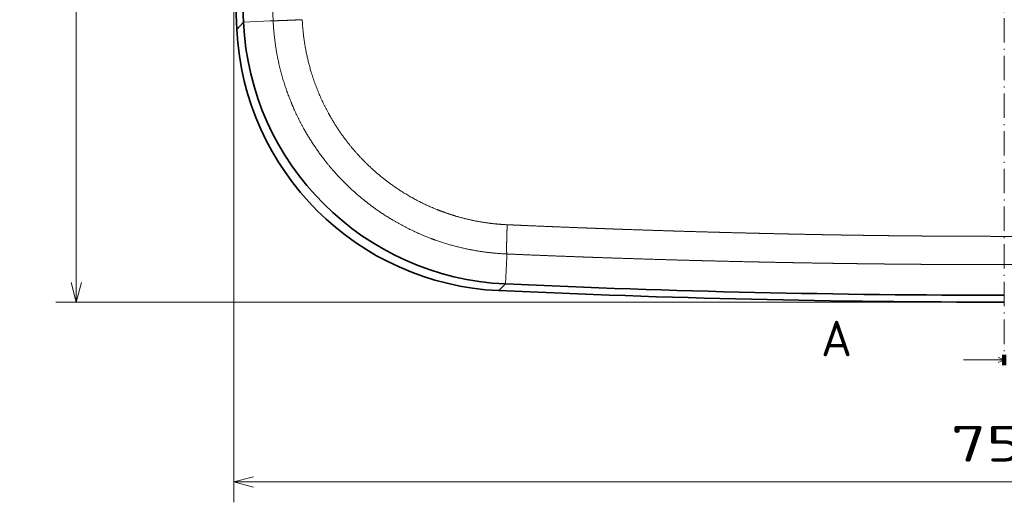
# Model space of a CAD drawing. Extents: x 37 to 365, y 30 to 262.
# Tile 1 of 5: x 37 to 133, y 30 to 77. Entities that reach past the tile are written whole.
import ezdxf
from ezdxf.enums import TextEntityAlignment as Align

# ---------------------------------------------------------------- set-up
doc = ezdxf.new("R2010")
doc.units = 0
doc.linetypes.add('DASHDOT', pattern=[18.5, 12, -3, 0.5, -3])
doc.layers.get('0').update_dxf_attribs({"lineweight": 13})
doc.styles.get("Standard").update_dxf_attribs({"font": 'isocp.shx'})
doc.dimstyles.get("Standard").update_dxf_attribs({"dimtxt": 2.5, "dimasz": 2.5, "dimexe": 1.25, "dimexo": 0.625, "dimtad": 1, "dimcen": 2.5, "dimadec": 0, "dimazin": 0, "dimtfac": 1, "dimtmove": 0, "dimatfit": 0, "dimfxl": 0, "dimarcsym": 0})

# ---------------------------------------------------------------- blocks, each defined once
blk = doc.blocks.new('*D')
at = {"color": 7, "lineweight": 13}
for p, q in [((82.331, 218.833), (44.832, 218.833)), ((46.832, 192.825), (46.832, 218.833)), ((81.656, 192.825), (44.832, 192.825)), ((131.322, 126.786), (40.165, 126.786)), ((42.165, 49.424), (42.165, 126.786)), ((329.416, 91.767), (329.416, 112.352)), ((129.507, 85.784), (156.244, 102.049)), ((57.641, 86.105), (57.641, 29.77)), ((209.003, 86.105), (209.003, 29.77)), ((131.322, 49.424), (40.165, 49.424)), ((57.641, 31.77), (209.003, 31.77))]:
    blk.add_line(p, q, dxfattribs=at)
for points in [[(47.35, 216.901), (46.832, 218.833), (46.314, 216.901)], [(46.314, 194.757), (46.832, 192.825), (47.35, 194.757)], [(42.683, 124.854), (42.165, 126.786), (41.648, 124.854)], [(329.934, 110.42), (329.416, 112.352), (328.898, 110.42)], [(328.898, 93.699), (329.416, 91.767), (329.934, 93.699)], [(135.755, 88.979), (137.137, 90.425), (135.217, 89.864)], [(130.889, 87.23), (129.507, 85.784), (131.427, 86.346)], [(41.648, 51.356), (42.165, 49.424), (42.683, 51.356)], [(59.573, 32.288), (57.641, 31.77), (59.573, 31.253)], [(207.071, 31.253), (209.003, 31.77), (207.071, 32.288)]]:
    blk.add_lwpolyline(points, dxfattribs=at)
for s, rotation, p, p2 in [('130', 90, (44.832, 200.575), (44.832, 211.083)), ('45', 31.31382, (149.419, 100.238), (155.204, 103.758)), ('100', 90, (327.416, 96.805), (327.416, 107.313)), ('%%c', 31.31382, (146.372, 98.384), (148.565, 99.718)), ('380', 90, (40.165, 82.851), (40.165, 93.359))]:
    blk.add_text(s, height=3.5, rotation=rotation, dxfattribs=at).set_placement(p, p2, align=Align.FIT)
blk.add_text('750', height=3.5, dxfattribs=at).set_placement((128.068, 33.77), (138.576, 33.77), align=Align.FIT)
blk = doc.blocks.new('BLOCK8')
at = {"color": 7, "lineweight": 100, "ltscale": 0.125}
for p, q in [((0, 247.06), (0, 242.06)), ((0, -224.28), (0, -219.28))]:
    blk.add_line(p, q, dxfattribs=at)
at = {"color": 7, "lineweight": 13}
for p, q in [((0, 244.56), (-20, 244.56)), ((0, -221.78), (-20, -221.78))]:
    blk.add_line(p, q, dxfattribs=at)
at = {"color": 7, "linetype": 'DASHDOT', "lineweight": 13}
blk.add_line((0, 242.06), (0, -219.28), dxfattribs=at)
at = {"color": 7, "lineweight": 13}
for points in [[(-3, 243.32), (0, 244.56), (-3, 245.81)], [(-3, -223.02), (0, -221.78), (-3, -220.53)]]:
    blk.add_lwpolyline(points, dxfattribs=at)
for p, p2 in [((-80, 250), (-64.82, 250)), ((-90, -220), (-74.82, -220))]:
    blk.add_text('A', height=17.5, dxfattribs=at).set_placement(p, p2, align=Align.FIT)
blk = doc.blocks.new('BLOCK9')
at = {"color": 7, "lineweight": 13, "ltscale": 0.121874}
blk.add_line((-373.7, -55.9), (-376.94, -59.55), dxfattribs=at)
at = {"color": 7, "lineweight": 13, "ltscale": 0.328154}
for p, q in [((-360.59, -55.29), (-373.7, -55.9)), ((-244.41, -171.34), (-245, -184.45))]:
    blk.add_line(p, q, dxfattribs=at)
at = {"color": 7, "lineweight": 13, "ltscale": 0.036916}
blk.add_line((-360.59, -55.29), (-359.11, -55.22), dxfattribs=at)
at = {"color": 7, "lineweight": 13, "ltscale": 0.040149}
blk.add_line((-244.41, -171.34), (-244.33, -169.73), dxfattribs=at)
at = {"color": 7, "lineweight": 13, "ltscale": 0.116446}
blk.add_line((-245, -184.45), (-248.33, -187.71), dxfattribs=at)
at = {"color": 7, "lineweight": 35}
for centre, radius, start, end in [((829.03, 0), 1207.43, 177.17323, 182.82677), ((828.94, 0), 1203.94, 177.33887, 182.66113), ((0.06, 5223.61), 5417.01, 267.37185, 269.99938), ((0.06, 5223.47), 5413.47, 267.40545, 269.9994)]:
    blk.add_arc(centre, radius, start, end, dxfattribs=at)
at = {"color": 7, "lineweight": 13}
blk.add_arc((848.15, 0.01), 1208.53, 180.00068, 182.61954, dxfattribs=at)
at = {"color": 7, "lineweight": 35}
for centre, major_axis, ratio, start_param, end_param in [((-238.8, -49.55), (-95.46, -95.58), 0.999372, 5.543935, 7.022421), ((-242.06, -52.81), (-95.28, -95.76), 0.999369, 5.5449, 7.019908)]:
    blk.add_ellipse(centre, major_axis=major_axis, ratio=ratio, start_param=start_param, end_param=end_param, dxfattribs=at)
at = {"color": 7, "lineweight": 13}
for points, knots in [([(-359.11, -55.22), (-359.05, -55.22), (-358.94, -55.23), (-358.77, -55.22), (-358.2, -55.22), (-357.35, -55.19), (-356.73, -55.17), (-354.5, -55.1), (-351.87, -54.99), (-350.04, -54.92), (-347.85, -54.82), (-345.64, -54.72), (-345.37, -54.71), (-345.1, -54.7), (-344.82, -54.69)], [0, 0, 0, 0, 0, 0, 2.72278, 2.72278, 2.72278, 7.839004, 7.839004, 7.839004, 19.657345, 19.657345, 19.657345, 21.315573, 21.315573, 21.315573, 21.315573, 21.315573, 21.315573]), ([(-244.33, -169.73), (-250.68, -169.46), (-257.05, -168.77), (-263.41, -167.64), (-271.79, -165.56), (-279.97, -162.73), (-281.98, -161.98), (-291.92, -158.04), (-301.45, -152.97), (-308.69, -148.24), (-320.27, -139.08), (-330.3, -128.3), (-334.17, -123.57), (-338.97, -116.87), (-343.18, -109.81), (-344.23, -107.94), (-346.77, -103.2), (-349.04, -98.34), (-350.3, -95.37), (-354, -85.83), (-356.65, -75.96), (-357.98, -69.09), (-358.8, -62.16), (-359.11, -55.22)], [0, 0, 0, 0, 0, 0, 50.838727, 50.838727, 50.838727, 67.576467, 67.576467, 67.576467, 134.043987, 134.043987, 134.043987, 181.054171, 181.054171, 181.054171, 197.679228, 197.679228, 197.679228, 222.668834, 222.668834, 222.668834, 277.047488, 277.047488, 277.047488, 277.047488, 277.047488, 277.047488]), ([(-244.15, -155.37), (-248.77, -155.17), (-253.41, -154.7), (-258.05, -153.98), (-263.97, -152.72), (-269.81, -151.02), (-271.09, -150.62), (-274.28, -149.59), (-277.42, -148.42), (-279.29, -147.68), (-287.9, -144.02), (-296.13, -139.39), (-302.26, -135.19), (-311.91, -127.25), (-320.26, -118.01), (-323.42, -114.07), (-327.5, -108.3), (-331.07, -102.24), (-332.05, -100.48), (-337.11, -90.88), (-340.91, -80.69), (-343.12, -72.12), (-344.42, -63.41), (-344.82, -54.69)], [0, 0, 0, 0, 0, 0, 40.285257, 40.285257, 40.285257, 51.662955, 51.662955, 51.662955, 68.65025, 68.65025, 68.65025, 130.493891, 130.493891, 130.493891, 172.61765, 172.61765, 172.61765, 189.505296, 189.505296, 189.505296, 263.618088, 263.618088, 263.618088, 263.618088, 263.618088, 263.618088]), ([(-244.33, -169.73), (-244.36, -169.67), (-244.37, -169.55), (-244.39, -169.39), (-244.43, -168.81), (-244.45, -167.97), (-244.45, -167.34), (-244.45, -165.44), (-244.41, -163.27), (-244.38, -161.84), (-244.31, -159.67), (-244.23, -157.47), (-244.21, -156.77), (-244.18, -156.07), (-244.15, -155.37)], [0, 0, 0, 0, 0, 0, 2.718481, 2.718481, 2.718481, 7.833124, 7.833124, 7.833124, 17.056419, 17.056419, 17.056419, 21.317267, 21.317267, 21.317267, 21.317267, 21.317267, 21.317267]), ([(0, -161.07), (-0.35, -161.07), (-0.71, -161.07), (-1.06, -161.07), (-1.78, -161.07), (-2.51, -161.07), (-2.8, -161.07), (-3.88, -161.07), (-4.96, -161.07), (-5.68, -161.07), (-10.15, -161.06), (-14.61, -161.05), (-18.22, -161.04), (-22.74, -161.02), (-27.27, -161), (-28.07, -160.99), (-29.66, -160.98), (-31.25, -160.97), (-32.05, -160.97), (-36.02, -160.94), (-39.99, -160.91), (-43.18, -160.88), (-47.73, -160.84), (-52.3, -160.79), (-53.48, -160.78), (-56.27, -160.75), (-59.05, -160.71), (-60.42, -160.7), (-64.36, -160.65), (-68.29, -160.59), (-70.86, -160.55), (-73.97, -160.51), (-77.08, -160.46), (-77.54, -160.45), (-78.62, -160.43), (-79.71, -160.42), (-80.25, -160.41), (-81.23, -160.39), (-82.21, -160.37), (-83.06, -160.36), (-86.57, -160.3), (-90.09, -160.24), (-93.04, -160.18), (-97.63, -160.09), (-102.22, -160), (-103.74, -159.97), (-106.82, -159.9), (-109.91, -159.84), (-111.31, -159.8), (-116.38, -159.69), (-121.48, -159.57), (-125, -159.48), (-130.98, -159.34), (-136.95, -159.18), (-139.52, -159.11), (-144.43, -158.98), (-149.34, -158.84), (-151.9, -158.76), (-156.86, -158.62), (-161.82, -158.47), (-164.31, -158.39), (-169.3, -158.23), (-174.29, -158.07), (-176.78, -157.99), (-182.39, -157.8), (-187.99, -157.61), (-191.11, -157.5), (-194.84, -157.36), (-198.58, -157.22), (-199.2, -157.2), (-201.07, -157.13), (-202.94, -157.06), (-204.19, -157.01), (-206.06, -156.94), (-207.93, -156.87), (-208.55, -156.85), (-213.54, -156.66), (-218.51, -156.46), (-222.87, -156.28), (-229.74, -156), (-236.6, -155.7), (-239.12, -155.59), (-241.64, -155.48), (-244.15, -155.37)], [0, 0, 0, 0, 0, 0, 2.928837, 2.928837, 2.928837, 6.000399, 6.000399, 6.000399, 11.858057, 11.858057, 11.858057, 42.820501, 42.820501, 42.820501, 49.410352, 49.410352, 49.410352, 56.000203, 56.000203, 56.000203, 82.309548, 82.309548, 82.309548, 94.048474, 94.048474, 94.048474, 105.410467, 105.410467, 105.410467, 126.748727, 126.748727, 126.748727, 131.290334, 131.290334, 131.290334, 135.677739, 135.677739, 135.677739, 139.410258, 139.410258, 139.410258, 164.603905, 164.603905, 164.603905, 177.112687, 177.112687, 177.112687, 189.878763, 189.878763, 189.878763, 218.468168, 218.468168, 218.468168, 238.322797, 238.322797, 238.322797, 258.219137, 258.219137, 258.219137, 278.328435, 278.328435, 278.328435, 298.437734, 298.437734, 298.437734, 323.5713, 323.5713, 323.5713, 328.598015, 328.598015, 328.598015, 338.651444, 338.651444, 338.651444, 343.679636, 343.679636, 343.679636, 378.876962, 378.876962, 378.876962, 399.288896, 399.288896, 399.288896, 399.288896, 399.288896, 399.288896]), ([(0, -161.07), (0.35, -161.07), (0.71, -161.07), (1.06, -161.07), (1.78, -161.07), (2.51, -161.07), (2.8, -161.07), (3.88, -161.07), (4.96, -161.07), (5.68, -161.07), (10.15, -161.06), (14.61, -161.05), (18.22, -161.04), (22.74, -161.02), (27.27, -161), (28.07, -160.99), (29.66, -160.98), (31.25, -160.97), (32.05, -160.97), (36.02, -160.94), (39.99, -160.91), (43.18, -160.88), (47.73, -160.84), (52.3, -160.79), (53.48, -160.78), (56.27, -160.75), (59.05, -160.71), (60.42, -160.7), (64.36, -160.65), (68.29, -160.59), (70.86, -160.55), (73.97, -160.51), (77.08, -160.46), (77.54, -160.45), (78.62, -160.43), (79.71, -160.42), (80.25, -160.41), (81.23, -160.39), (82.21, -160.37), (83.06, -160.36), (86.57, -160.3), (90.09, -160.24), (93.04, -160.18), (97.63, -160.09), (102.22, -160), (103.74, -159.97), (106.82, -159.9), (109.91, -159.84), (111.31, -159.8), (116.38, -159.69), (121.48, -159.57), (125, -159.48), (130.98, -159.34), (136.95, -159.18), (139.52, -159.11), (144.43, -158.98), (149.34, -158.84), (151.9, -158.76), (156.86, -158.62), (161.82, -158.47), (164.31, -158.39), (169.3, -158.23), (174.29, -158.07), (176.78, -157.99), (182.39, -157.8), (187.99, -157.61), (191.11, -157.5), (194.84, -157.36), (198.58, -157.22), (199.2, -157.2), (201.07, -157.13), (202.94, -157.06), (204.19, -157.01), (206.06, -156.94), (207.93, -156.87), (208.55, -156.85), (213.54, -156.66), (218.51, -156.46), (222.87, -156.28), (229.74, -156), (236.6, -155.7), (239.12, -155.59), (241.64, -155.48), (244.15, -155.37)], [0, 0, 0, 0, 0, 0, 2.928837, 2.928837, 2.928837, 6.000399, 6.000399, 6.000399, 11.858057, 11.858057, 11.858057, 42.820501, 42.820501, 42.820501, 49.410352, 49.410352, 49.410352, 56.000203, 56.000203, 56.000203, 82.309548, 82.309548, 82.309548, 94.048474, 94.048474, 94.048474, 105.410467, 105.410467, 105.410467, 126.748727, 126.748727, 126.748727, 131.290334, 131.290334, 131.290334, 135.677739, 135.677739, 135.677739, 139.410258, 139.410258, 139.410258, 164.603905, 164.603905, 164.603905, 177.112687, 177.112687, 177.112687, 189.878763, 189.878763, 189.878763, 218.468168, 218.468168, 218.468168, 238.322797, 238.322797, 238.322797, 258.219137, 258.219137, 258.219137, 278.328435, 278.328435, 278.328435, 298.437734, 298.437734, 298.437734, 323.5713, 323.5713, 323.5713, 328.598015, 328.598015, 328.598015, 338.651444, 338.651444, 338.651444, 343.679636, 343.679636, 343.679636, 378.876962, 378.876962, 378.876962, 399.288896, 399.288896, 399.288896, 399.288896, 399.288896, 399.288896]), ([(0, -174.97), (-0.36, -174.97), (-0.71, -174.97), (-1.07, -174.97), (-1.8, -174.97), (-2.53, -174.97), (-2.82, -174.97), (-6.07, -174.97), (-9.31, -174.97), (-12.17, -174.96), (-16.63, -174.95), (-21.08, -174.93), (-22.68, -174.93), (-25.92, -174.91), (-29.15, -174.89), (-30.63, -174.89), (-35.46, -174.86), (-40.29, -174.82), (-43.44, -174.8), (-47.95, -174.76), (-52.47, -174.72), (-53.7, -174.71), (-56.38, -174.68), (-59.05, -174.65), (-60.38, -174.64), (-64.35, -174.59), (-68.32, -174.54), (-70.96, -174.51), (-74.15, -174.47), (-77.36, -174.42), (-77.75, -174.42), (-78.86, -174.4), (-79.98, -174.39), (-80.48, -174.38), (-81.55, -174.36), (-82.62, -174.35), (-83.15, -174.34), (-86.75, -174.29), (-90.36, -174.23), (-93.34, -174.18), (-97.95, -174.1), (-102.56, -174.02), (-104.09, -173.99), (-107.18, -173.94), (-110.28, -173.88), (-111.73, -173.85), (-116.77, -173.75), (-121.83, -173.64), (-125.32, -173.57), (-131.25, -173.44), (-137.19, -173.3), (-139.77, -173.23), (-144.67, -173.11), (-149.58, -172.99), (-152.15, -172.92), (-157.11, -172.79), (-162.06, -172.65), (-164.56, -172.58), (-172.67, -172.34), (-180.78, -172.09), (-186.39, -171.91), (-192.62, -171.71), (-198.85, -171.49), (-199.48, -171.47), (-201.35, -171.41), (-203.22, -171.34), (-204.47, -171.29), (-206.35, -171.23), (-208.22, -171.16), (-208.84, -171.14), (-216.35, -170.86), (-223.85, -170.58), (-230.62, -170.31), (-237.48, -170.03), (-244.33, -169.73)], [0, 0, 0, 0, 0, 0, 2.946117, 2.946117, 2.946117, 6.029611, 6.029611, 6.029611, 29.598471, 29.598471, 29.598471, 42.855935, 42.855935, 42.855935, 56.383031, 56.383031, 56.383031, 82.833193, 82.833193, 82.833193, 94.048797, 94.048797, 94.048797, 105.062527, 105.062527, 105.062527, 127.015316, 127.015316, 127.015316, 131.677519, 131.677519, 131.677519, 136.1354, 136.1354, 136.1354, 140.522128, 140.522128, 140.522128, 165.863996, 165.863996, 165.863996, 178.448039, 178.448039, 178.448039, 191.226708, 191.226708, 191.226708, 219.537322, 219.537322, 219.537322, 239.37263, 239.37263, 239.37263, 259.226698, 259.226698, 259.226698, 279.338444, 279.338444, 279.338444, 324.59091, 324.59091, 324.59091, 329.619058, 329.619058, 329.619058, 339.675355, 339.675355, 339.675355, 344.705414, 344.705414, 344.705414, 400.278848, 400.278848, 400.278848, 400.278848, 400.278848, 400.278848]), ([(0, -174.97), (0.36, -174.97), (0.71, -174.97), (1.07, -174.97), (1.8, -174.97), (2.53, -174.97), (2.82, -174.97), (6.07, -174.97), (9.31, -174.97), (12.17, -174.96), (16.63, -174.95), (21.08, -174.93), (22.68, -174.93), (25.92, -174.91), (29.15, -174.89), (30.63, -174.89), (35.46, -174.86), (40.29, -174.82), (43.44, -174.8), (47.95, -174.76), (52.47, -174.72), (53.7, -174.71), (56.38, -174.68), (59.05, -174.65), (60.38, -174.64), (64.35, -174.59), (68.32, -174.54), (70.96, -174.51), (74.15, -174.47), (77.36, -174.42), (77.75, -174.42), (78.86, -174.4), (79.98, -174.39), (80.48, -174.38), (81.55, -174.36), (82.62, -174.35), (83.15, -174.34), (86.75, -174.29), (90.36, -174.23), (93.34, -174.18), (97.95, -174.1), (102.56, -174.02), (104.09, -173.99), (107.18, -173.94), (110.28, -173.88), (111.73, -173.85), (116.77, -173.75), (121.83, -173.64), (125.32, -173.57), (131.25, -173.44), (137.19, -173.3), (139.77, -173.23), (144.67, -173.11), (149.58, -172.99), (152.15, -172.92), (157.11, -172.79), (162.06, -172.65), (164.56, -172.58), (172.67, -172.34), (180.78, -172.09), (186.39, -171.91), (192.62, -171.71), (198.85, -171.49), (199.48, -171.47), (201.35, -171.41), (203.22, -171.34), (204.47, -171.29), (206.35, -171.23), (208.22, -171.16), (208.84, -171.14), (216.35, -170.86), (223.85, -170.58), (230.62, -170.31), (237.48, -170.03), (244.33, -169.73)], [0, 0, 0, 0, 0, 0, 2.946117, 2.946117, 2.946117, 6.029611, 6.029611, 6.029611, 29.598471, 29.598471, 29.598471, 42.855935, 42.855935, 42.855935, 56.383031, 56.383031, 56.383031, 82.833193, 82.833193, 82.833193, 94.048797, 94.048797, 94.048797, 105.062527, 105.062527, 105.062527, 127.015316, 127.015316, 127.015316, 131.677519, 131.677519, 131.677519, 136.1354, 136.1354, 136.1354, 140.522128, 140.522128, 140.522128, 165.863996, 165.863996, 165.863996, 178.448039, 178.448039, 178.448039, 191.226708, 191.226708, 191.226708, 219.537322, 219.537322, 219.537322, 239.37263, 239.37263, 239.37263, 259.226698, 259.226698, 259.226698, 279.338444, 279.338444, 279.338444, 324.59091, 324.59091, 324.59091, 329.619058, 329.619058, 329.619058, 339.675355, 339.675355, 339.675355, 344.705414, 344.705414, 344.705414, 400.278848, 400.278848, 400.278848, 400.278848, 400.278848, 400.278848])]:
    blk.add_open_spline(points, degree=5, knots=knots, dxfattribs=at)

msp = doc.modelspace()

# ---------------------------------------------------------------- block references
at = {"lineweight": 0, "xscale": 0.2, "yscale": 0.2, "zscale": 0.2}
for name in ['BLOCK8', 'BLOCK9']:
    msp.add_blockref(name, (133.322, 88.1048), dxfattribs=at)

# ---------------------------------------------------------------- dimensions: what is measured, and where the dimension line sits
at = {"color": 0, "lineweight": 0}
dim = msp.add_diameter_dim_2p(p1=(129.5074, 85.7842), p2=(137.1366, 90.4254), dimstyle='Standard', override={"dimlfac": 5}, dxfattribs=at)
dim.commit()
dim.dimension.update_dxf_attribs({"geometry": '*D', "text_midpoint": (151.8275, 99.3624), "dimtype": 163})
for base, p1, p2, angle, text, middle, dimtype in [((57.6412, 31.7704), (209.0028, 88.1048), (57.6412, 88.1048), 180, '750', (133.322, 31.7704), 161), ((42.1651, 126.7857), (133.322, 49.4239), (133.322, 126.7857), 89.999523, '380', (42.1651, 88.1048), 160), ((329.4159, 91.7672), (359.5102, 112.3516), (329.429, 91.7672), 269.998569, '100', (329.4159, 102.0594), 160)]:
    dim = msp.add_linear_dim(base=base, p1=p1, p2=p2, angle=angle, text=text, dimstyle='Standard', override={"dimlfac": 5}, dxfattribs=at)
    dim.commit()
    dim.dimension.update_dxf_attribs({"geometry": '*D', "text_midpoint": middle, "dimtype": dimtype})
dim = msp.add_linear_dim(base=(46.8319, 192.8248), p1=(84.331, 218.8332), p2=(83.6558, 192.8248), angle=269.998569, dimstyle='Standard', override={"dimlfac": 5}, dxfattribs=at)
dim.commit()
dim.dimension.update_dxf_attribs({"geometry": '*D', "text_midpoint": (46.8319, 205.829), "dimtype": 160})

doc.saveas('drawing.dxf')
